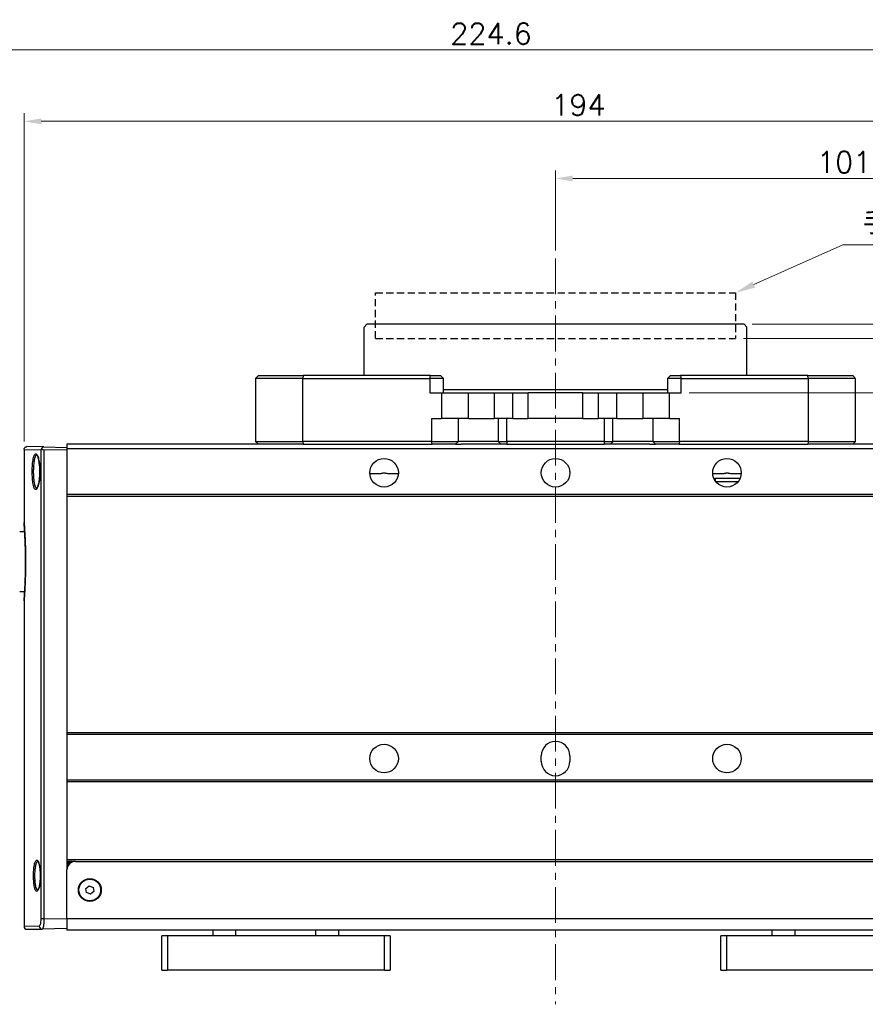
# Model space of a CAD drawing. Header units: inches. Extents: x 0 to 6721, y -3375 to 1330.
# Tile 81 of 196: x 4604 to 4752, y -1020 to -848. Entities that reach past the tile are written whole.
import ezdxf

# ---------------------------------------------------------------- set-up
doc = ezdxf.new("R2010")
doc.units = ezdxf.units.IN
doc.header["$MEASUREMENT"] = 0
doc.linetypes.add('CENTER', pattern=[2, 1.25, -0.25, 0.25, -0.25])
doc.linetypes.add('HIDDEN', pattern=[0.375, 0.25, -0.125])
for name, color, linetype, lineweight in [('AM_5', 3, 'Continuous', 15), ('AM_7', 4, 'CENTER', 15), ('可見 (ISO)', 7, 'Continuous', 25), ('窄部可見 (ISO)', 7, 'Continuous', 25)]:
    doc.layers.add(name, color=color, linetype=linetype, lineweight=lineweight)
doc.styles.get("Standard").update_dxf_attribs({"font": 'arial.ttf'})
doc.styles.add('尺寸標註', font='romans.shx', dxfattribs={"bigfont": 'CHINESET.SHX'})
doc.dimstyles.new('複本(3) CNS2-1$0', dxfattribs={"dimtxt": 3.7, "dimasz": 3, "dimexe": 1.4, "dimexo": 1.4, "dimgap": 1, "dimtad": 1, "dimtoh": 1, "dimdsep": 46, "dimtxsty": '尺寸標註', "dimcen": 0, "dimclrd": 2, "dimclre": 2, "dimclrt": 3, "dimadec": 0, "dimazin": 2, "dimtp": 0.1, "dimtm": 0.1, "dimtfac": 0.71, "dimtmove": 0, "dimatfit": 0, "dimfxl": 0, "dimlwd": 13, "dimlwe": 13, "dimarcsym": 0})

# ---------------------------------------------------------------- blocks, each defined once
blk = doc.blocks.new('*S380')
at = {"layer": 'AM_5', "color": 7}
for p, q in [((10226.38, -457.09), (10210.79, -464.07)), ((10266.01, -457.09), (10226.38, -457.09))]:
    blk.add_line(p, q, dxfattribs=at)
at = {"layer": 'AM_5', "color": 7, "linetype": 'Continuous'}
blk.add_trace([(10210.55, -463.54), (10211.03, -464.6), (10207.59, -465.5)], dxfattribs=at)
at = {"layer": 'AM_5', "color": 2, "insert": (10229.88, -455.34), "char_height": 3.5, "attachment_point": 7}
blk.add_mtext('{\\fPMingLiU|b0|i0|c136|p18;手臂末端連結處}', dxfattribs=at)
blk = doc.blocks.new('*D438')
at = {"layer": 'AM_5', "color": 2, "lineweight": 13}
for p, q in [((4697.96, -888.51), (4697.96, -874.51)), ((4798.96, -922.33), (4798.96, -874.51)), ((4700.96, -875.91), (4795.96, -875.91))]:
    blk.add_line(p, q, dxfattribs=at)
at = {"layer": 'AM_5', "color": 2}
for points in [[(4700.96, -875.41), (4700.96, -876.41), (4697.96, -875.91)], [(4795.96, -875.41), (4795.96, -876.41), (4798.96, -875.91)]]:
    blk.add_solid(points, dxfattribs=at)
at = {"layer": 'Defpoints', "color": 0}
for p in [(4798.96, -875.91), (4697.96, -889.91), (4798.96, -923.73)]:
    blk.add_point(p, dxfattribs=at)
at = {"layer": 'AM_5', "color": 3, "insert": (4748.46, -873.06), "char_height": 3.7, "attachment_point": 5, "style": '尺寸標註'}
blk.add_mtext('101', dxfattribs=at)
blk = doc.blocks.new('*D439')
at = {"layer": 'AM_5', "color": 2, "lineweight": 13}
for p, q in [((4604.96, -921.93), (4604.96, -864.51)), ((4798.96, -922.33), (4798.96, -864.51)), ((4607.96, -865.91), (4795.96, -865.91))]:
    blk.add_line(p, q, dxfattribs=at)
at = {"layer": 'AM_5', "color": 2}
for points in [[(4607.96, -865.41), (4607.96, -866.41), (4604.96, -865.91)], [(4795.96, -865.41), (4795.96, -866.41), (4798.96, -865.91)]]:
    blk.add_solid(points, dxfattribs=at)
at = {"layer": 'Defpoints', "color": 0}
for p in [(4798.96, -865.91), (4604.96, -923.33), (4798.96, -923.73)]:
    blk.add_point(p, dxfattribs=at)
at = {"layer": 'AM_5', "color": 3, "insert": (4701.96, -863.06), "char_height": 3.7, "attachment_point": 5, "style": '尺寸標註'}
blk.add_mtext('194', dxfattribs=at)
blk = doc.blocks.new('*D440')
at = {"layer": 'AM_5', "color": 2, "lineweight": 13}
for p, q in [((4574.39, -933.86), (4574.39, -852.01)), ((4798.96, -922.33), (4798.96, -852.01)), ((4795.96, -853.41), (4577.39, -853.41))]:
    blk.add_line(p, q, dxfattribs=at)
at = {"layer": 'AM_5', "color": 2}
for points in [[(4577.39, -852.91), (4577.39, -853.91), (4574.39, -853.41)], [(4795.96, -852.91), (4795.96, -853.91), (4798.96, -853.41)]]:
    blk.add_solid(points, dxfattribs=at)
at = {"layer": 'Defpoints', "color": 0}
for p in [(4574.39, -853.41), (4798.96, -923.73), (4574.39, -935.26)]:
    blk.add_point(p, dxfattribs=at)
at = {"layer": 'AM_5', "color": 3, "insert": (4686.67, -850.56), "char_height": 3.7, "attachment_point": 5, "style": '尺寸標註'}
blk.add_mtext('224.6', dxfattribs=at)
blk = doc.blocks.new('*D441')
at = {"layer": 'AM_5', "color": 2, "lineweight": 13}
for p, q in [((4721.32, -913.41), (4822.71, -913.41)), ((4821.31, -1011.41), (4821.31, -916.41)), ((4768.28, -1014.41), (4822.71, -1014.41))]:
    blk.add_line(p, q, dxfattribs=at)
at = {"layer": 'AM_5', "color": 2}
for points in [[(4820.81, -916.41), (4821.81, -916.41), (4821.31, -913.41)], [(4820.81, -1011.41), (4821.81, -1011.41), (4821.31, -1014.41)]]:
    blk.add_solid(points, dxfattribs=at)
at = {"layer": 'Defpoints', "color": 0}
for p in [(4719.92, -913.41), (4821.31, -913.41), (4766.88, -1014.41)]:
    blk.add_point(p, dxfattribs=at)
at = {"layer": 'AM_5', "color": 3, "insert": (4818.46, -963.91), "char_height": 3.7, "attachment_point": 5, "rotation": 90, "style": '尺寸標註'}
blk.add_mtext('101', dxfattribs=at)
blk = doc.blocks.new('*D442')
at = {"layer": 'AM_5', "color": 2, "lineweight": 13}
for p, q in [((4821.31, -900.91), (4821.31, -889.8)), ((4821.31, -889.8), (4830.07, -889.8)), ((4730.86, -903.91), (4822.71, -903.91)), ((4821.31, -913.41), (4821.31, -903.91)), ((4721.32, -913.41), (4822.71, -913.41)), ((4821.31, -916.41), (4821.31, -919.41))]:
    blk.add_line(p, q, dxfattribs=at)
at = {"layer": 'AM_5', "color": 2}
for points in [[(4820.81, -900.91), (4821.81, -900.91), (4821.31, -903.91)], [(4820.81, -916.41), (4821.81, -916.41), (4821.31, -913.41)]]:
    blk.add_solid(points, dxfattribs=at)
at = {"layer": 'Defpoints', "color": 0}
for p in [(4729.46, -903.91), (4821.31, -903.91), (4719.92, -913.41)]:
    blk.add_point(p, dxfattribs=at)
at = {"layer": 'AM_5', "color": 3, "insert": (4826.19, -886.95), "char_height": 3.7, "attachment_point": 5, "style": '尺寸標註'}
blk.add_mtext('9.5', dxfattribs=at)
blk = doc.blocks.new('*D443')
at = {"layer": 'AM_5', "color": 2, "lineweight": 13}
for p, q in [((4837.19, -898.41), (4837.19, -889.8)), ((4837.19, -889.8), (4843.65, -889.8)), ((4732.36, -901.41), (4838.59, -901.41)), ((4837.19, -913.41), (4837.19, -901.41)), ((4721.32, -913.41), (4838.59, -913.41)), ((4837.19, -916.41), (4837.19, -919.41))]:
    blk.add_line(p, q, dxfattribs=at)
at = {"layer": 'AM_5', "color": 2}
for points in [[(4836.69, -898.41), (4837.69, -898.41), (4837.19, -901.41)], [(4836.69, -916.41), (4837.69, -916.41), (4837.19, -913.41)]]:
    blk.add_solid(points, dxfattribs=at)
at = {"layer": 'Defpoints', "color": 0}
for p in [(4730.96, -901.41), (4719.92, -913.41), (4837.19, -913.41)]:
    blk.add_point(p, dxfattribs=at)
at = {"layer": 'AM_5', "color": 3, "insert": (4840.92, -886.95), "char_height": 3.7, "attachment_point": 5, "style": '尺寸標註'}
blk.add_mtext('12', dxfattribs=at)

msp = doc.modelspace()

# ---------------------------------------------------------------- linework, layer by layer
at = {"color": 7, "linetype": 'HIDDEN', "ltscale": 5}
for p, q in [((4666.457, -903.905), (4666.457, -895.905)), ((4666.457, -895.905), (4729.457, -895.905)), ((4729.457, -895.905), (4729.457, -903.905)), ((4666.457, -903.905), (4729.457, -903.905))]:
    msp.add_line(p, q, dxfattribs=at)
at = {"layer": 'AM_7', "ltscale": 5}
msp.add_line((4697.957, -889.905), (4697.957, -1020.405), dxfattribs=at)
at = {"layer": '可見 (ISO)'}
for p, q in [((4664.957, -901.405), (4664.457, -901.905)), ((4664.457, -910.405), (4664.457, -901.905)), ((4730.957, -901.405), (4664.957, -901.405)), ((4730.957, -901.405), (4731.457, -901.905)), ((4731.457, -910.405), (4731.457, -901.905)), ((4645.457, -910.905), (4645.957, -910.405)), ((4653.721, -910.905), (4645.457, -910.905)), ((4645.457, -910.905), (4645.457, -921.905)), ((4645.957, -910.405), (4653.807, -910.405)), ((4653.721, -910.905), (4675.989, -910.905)), ((4676.076, -910.405), (4653.807, -910.405)), ((4678.337, -910.905), (4675.989, -910.905)), ((4676.076, -910.405), (4677.837, -910.405)), ((4677.837, -910.405), (4678.337, -910.905)), ((4678.337, -913.405), (4678.337, -910.905)), ((4718.077, -910.405), (4717.577, -910.905)), ((4719.925, -910.905), (4717.577, -910.905)), ((4717.577, -910.905), (4717.577, -913.405)), ((4718.077, -910.405), (4719.838, -910.405)), ((4742.107, -910.405), (4719.838, -910.405)), ((4719.925, -910.905), (4742.194, -910.905)), ((4742.107, -910.405), (4749.957, -910.405)), ((4750.457, -910.905), (4742.194, -910.905)), ((4750.457, -910.905), (4749.957, -910.405)), ((4750.457, -921.905), (4750.457, -910.905)), ((4717.577, -912.905), (4678.337, -912.905)), ((4675.989, -913.405), (4678.013, -913.405)), ((4678.013, -913.405), (4681.964, -913.405)), ((4681.964, -913.405), (4688.383, -913.405)), ((4682.707, -917.905), (4682.707, -913.405)), ((4687.207, -913.405), (4687.207, -917.905)), ((4688.383, -913.405), (4690.513, -913.405)), ((4690.513, -913.405), (4693.179, -913.405)), ((4702.735, -913.405), (4693.179, -913.405)), ((4693.179, -917.905), (4693.179, -913.405)), ((4702.735, -913.405), (4705.402, -913.405)), ((4702.735, -917.905), (4702.735, -913.405)), ((4705.402, -913.405), (4707.531, -913.405)), ((4707.531, -913.405), (4713.95, -913.405)), ((4708.707, -917.905), (4708.707, -913.405)), ((4713.207, -913.405), (4713.207, -917.905)), ((4713.95, -913.405), (4717.902, -913.405)), ((4717.902, -913.405), (4719.925, -913.405)), ((4676.263, -917.905), (4678.013, -917.905)), ((4682.707, -917.905), (4678.013, -917.905)), ((4680.957, -921.905), (4680.957, -917.905)), ((4682.707, -917.905), (4687.207, -917.905)), ((4690.513, -917.905), (4687.207, -917.905)), ((4690.513, -917.905), (4693.179, -917.905)), ((4702.735, -917.905), (4693.179, -917.905)), ((4702.735, -917.905), (4705.402, -917.905)), ((4708.707, -917.905), (4705.402, -917.905)), ((4708.707, -917.905), (4713.207, -917.905)), ((4717.902, -917.905), (4713.207, -917.905)), ((4714.957, -917.905), (4714.957, -921.905)), ((4717.902, -917.905), (4719.652, -917.905)), ((4604.957, -923.333), (4604.957, -936.085)), ((4608.426, -922.885), (4605.466, -922.833)), ((4608.426, -922.885), (4612.457, -922.955)), ((4612.457, -923.456), (4608.426, -923.385)), ((4612.457, -922.405), (4612.457, -923.228)), ((4648.85, -922.405), (4612.457, -922.405)), ((4612.457, -923.228), (4612.457, -931.228)), ((4782.457, -923.228), (4612.457, -923.228)), ((4645.457, -921.905), (4653.721, -921.905)), ((4645.457, -921.905), (4645.957, -922.405)), ((4653.807, -922.405), (4648.85, -922.405)), ((4676.263, -921.905), (4653.721, -921.905)), ((4653.807, -922.405), (4676.349, -922.405)), ((4676.263, -921.905), (4680.957, -921.905)), ((4680.457, -922.405), (4676.349, -922.405)), ((4680.957, -921.905), (4680.457, -922.405)), ((4680.457, -922.405), (4681.452, -922.405)), ((4687.939, -921.905), (4680.957, -921.905)), ((4688.5, -922.405), (4681.452, -922.405)), ((4687.939, -921.905), (4689.429, -921.905)), ((4689.429, -922.405), (4688.5, -922.405)), ((4706.485, -921.905), (4689.429, -921.905)), ((4689.429, -922.405), (4706.485, -922.405)), ((4706.485, -921.905), (4707.976, -921.905)), ((4707.414, -922.405), (4706.485, -922.405)), ((4714.462, -922.405), (4707.414, -922.405)), ((4714.957, -921.905), (4707.976, -921.905)), ((4714.462, -922.405), (4715.457, -922.405)), ((4714.957, -921.905), (4719.652, -921.905)), ((4714.957, -921.905), (4715.457, -922.405)), ((4719.565, -922.405), (4715.457, -922.405)), ((4719.565, -922.405), (4742.107, -922.405)), ((4742.194, -921.905), (4719.652, -921.905)), ((4747.064, -922.405), (4742.107, -922.405)), ((4742.194, -921.905), (4750.457, -921.905)), ((4782.457, -922.405), (4747.064, -922.405)), ((4750.457, -921.905), (4749.957, -922.405)), ((4606.457, -925.642), (4606.457, -925.642)), ((4730.248, -928.405), (4725.957, -928.405)), ((4612.457, -931.228), (4612.457, -931.528)), ((4782.457, -931.228), (4612.457, -931.228)), ((4612.457, -931.528), (4612.457, -972.905)), ((4782.457, -931.528), (4612.457, -931.528)), ((4604.187, -937.705), (4605.064, -937.705)), ((4605.187, -940.687), (4605.187, -945.223)), ((4604.187, -948.205), (4605.064, -948.205)), ((4604.957, -949.826), (4604.957, -1006.778)), ((4612.457, -972.905), (4612.457, -973.205)), ((4782.457, -972.905), (4612.457, -972.905)), ((4612.457, -973.205), (4612.457, -981.205)), ((4782.457, -973.205), (4612.457, -973.205)), ((4695.457, -977.905), (4695.457, -976.905)), ((4700.457, -976.905), (4700.457, -977.905)), ((4612.457, -981.205), (4612.457, -981.505)), ((4782.457, -981.205), (4612.457, -981.205)), ((4612.457, -981.505), (4612.457, -995.105)), ((4782.457, -981.505), (4612.457, -981.505)), ((4612.457, -995.105), (4612.457, -995.355)), ((4782.457, -995.105), (4612.457, -995.105)), ((4612.457, -995.355), (4612.457, -996.905)), ((4613.957, -995.405), (4612.457, -995.405)), ((4613.128, -995.655), (4612.457, -995.655)), ((4613.957, -995.405), (4780.957, -995.405)), ((4612.839, -995.905), (4612.457, -995.905)), ((4612.457, -1005.405), (4612.457, -996.905)), ((4615.761, -1000.125), (4616.351, -999.662)), ((4615.866, -1000.868), (4615.761, -1000.125)), ((4616.563, -1001.149), (4615.866, -1000.868)), ((4616.351, -999.662), (4617.048, -999.942)), ((4617.153, -1000.686), (4616.563, -1001.149)), ((4617.048, -999.942), (4617.153, -1000.686)), ((4612.457, -1005.405), (4612.457, -1007.405)), ((4605.466, -1007.277), (4608.11, -1007.231)), ((4612.457, -1007.155), (4608.11, -1007.231)), ((4782.457, -1007.405), (4612.457, -1007.405)), ((4638.036, -1008.405), (4638.036, -1007.405)), ((4660.036, -1008.405), (4660.036, -1007.405)), ((4735.878, -1008.405), (4735.878, -1007.405)), ((4629.036, -1014.405), (4629.036, -1008.405)), ((4630.036, -1008.405), (4629.036, -1008.405)), ((4668.036, -1008.405), (4630.036, -1008.405)), ((4669.036, -1008.405), (4668.036, -1008.405)), ((4669.036, -1008.405), (4669.036, -1014.405)), ((4726.878, -1014.405), (4726.878, -1008.405)), ((4727.878, -1008.405), (4726.878, -1008.405)), ((4765.878, -1008.405), (4727.878, -1008.405)), ((4629.036, -1014.405), (4630.036, -1014.405)), ((4668.036, -1014.405), (4630.036, -1014.405)), ((4668.036, -1014.405), (4669.036, -1014.405)), ((4726.878, -1014.405), (4727.878, -1014.405)), ((4765.878, -1014.405), (4727.878, -1014.405))]:
    msp.add_line(p, q, dxfattribs=at)
for centre, radius in [((4667.957, -927.405), 2.5), ((4697.957, -927.405), 2.5), ((4727.957, -927.405), 2.5), ((4667.957, -977.405), 2.5), ((4727.957, -977.405), 2.5), ((4616.457, -1000.405), 2), ((4616.457, -1000.405), 1.9)]:
    msp.add_circle(centre, radius, dxfattribs=at)
for centre, radius, start, end in [((4725.957, -928.905), 0.5, 90, 121.13073), ((4697.957, -976.905), 2.5, 0, 180), ((4697.957, -977.905), 2.5, 180, 0), ((4613.957, -996.905), 1.5, 90, 180), ((4605.457, -1006.778), 0.5, 180, 271)]:
    msp.add_arc(centre, radius, start, end, dxfattribs=at)
for centre, major_axis, ratio, start_param, end_param in [((4608.416, -923.384), (0.399, 0.389), 0.7706766, 1.8233868, 2.2417146), ((4608.417, -922.885), (0.355, -0.365), 0.9656926, 4.5964938, 5.5108774)]:
    msp.add_ellipse(centre, major_axis=major_axis, ratio=ratio, start_param=start_param, end_param=end_param, dxfattribs=at)
for points, knots in [([(4604.957, -923.333), (4604.957, -923.28), (4604.966, -923.225), (4604.995, -923.139), (4605.011, -923.105), (4605.059, -923.026), (4605.095, -922.984), (4605.163, -922.928), (4605.191, -922.909), (4605.268, -922.867), (4605.322, -922.849), (4605.391, -922.838), (4605.405, -922.836), (4605.428, -922.834), (4605.436, -922.834), (4605.447, -922.833), (4605.451, -922.833), (4605.456, -922.833), (4605.458, -922.833), (4605.461, -922.833), (4605.462, -922.833), (4605.463, -922.833), (4605.464, -922.833), (4605.465, -922.833), (4605.465, -922.833), (4605.465, -922.833), (4605.465, -922.833), (4605.466, -922.833), (4605.466, -922.833), (4605.466, -922.833), (4605.466, -922.833), (4605.466, -922.833)], [0, 0, 0, 0, 0.016137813, 0.016137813, 0.027269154, 0.027269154, 0.043677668, 0.043677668, 0.053667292, 0.053667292, 0.070102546, 0.070102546, 0.074607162, 0.074607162, 0.076876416, 0.076876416, 0.078013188, 0.078013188, 0.078581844, 0.078581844, 0.078866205, 0.078866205, 0.07900839, 0.07900839, 0.079079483, 0.079079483, 0.079115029, 0.079115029, 0.079132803, 0.079132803, 0.079271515, 0.079271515, 0.079271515, 0.079271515]), ([(4608.426, -922.885), (4608.398, -922.885), (4608.37, -922.886), (4608.314, -922.895), (4608.287, -922.902), (4608.216, -922.927), (4608.177, -922.95), (4608.113, -923.004), (4608.087, -923.036), (4608.047, -923.106), (4608.034, -923.144), (4608.026, -923.183)], [0.000000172, 0.000000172, 0.000000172, 0.000000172, 0.008404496, 0.008404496, 0.017189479, 0.017189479, 0.032439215, 0.032439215, 0.047827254, 0.047827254, 0.064513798, 0.064513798, 0.064513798, 0.064513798]), ([(4607.719, -927.553), (4607.721, -927.473), (4607.723, -927.392), (4607.724, -927.252), (4607.724, -927.191), (4607.723, -926.95), (4607.717, -926.768), (4607.692, -926.277), (4607.663, -925.971), (4607.586, -925.417), (4607.537, -925.163), (4607.427, -924.741), (4607.365, -924.567), (4607.278, -924.394), (4607.25, -924.35), (4607.199, -924.284), (4607.178, -924.271), (4607.178, -924.271)], [0, 0, 0, 0, 0.02413095, 0.02413095, 0.04222324, 0.04222324, 0.09670389, 0.09670389, 0.19284141, 0.19284141, 0.28970252, 0.28970252, 0.38700783, 0.38700783, 0.43322112, 0.43322112, 0.48941282, 0.48941282, 0.48941282, 0.48941282]), ([(4607.178, -930.14), (4607.178, -930.14), (4607.183, -930.137), (4607.216, -930.108), (4607.267, -930.042), (4607.363, -929.841), (4607.412, -929.708), (4607.512, -929.359), (4607.562, -929.126), (4607.645, -928.6), (4607.678, -928.298), (4607.708, -927.843), (4607.715, -927.698), (4607.719, -927.553)], [0.02871808, 0.02871808, 0.02871808, 0.02871808, 0.05653752, 0.05653752, 0.13684565, 0.13684565, 0.21405747, 0.21405747, 0.30733004, 0.30733004, 0.40471667, 0.40471667, 0.44873149, 0.44873149, 0.44873149, 0.44873149]), ([(4605.212, -942.21), (4605.206, -941.491), (4605.192, -940.776), (4605.15, -939.443), (4605.123, -938.811), (4605.067, -937.728), (4605.038, -937.263), (4604.992, -936.561), (4604.974, -936.315), (4604.962, -936.162), (4604.961, -936.139), (4604.959, -936.115), (4604.958, -936.109), (4604.958, -936.103), (4604.958, -936.102), (4604.958, -936.1), (4604.958, -936.1), (4604.958, -936.1), (4604.958, -936.1), (4604.958, -936.099), (4604.958, -936.099), (4604.958, -936.099), (4604.958, -936.099), (4604.958, -936.099), (4604.958, -936.099), (4604.958, -936.098), (4604.958, -936.098), (4604.958, -936.098), (4604.958, -936.098), (4604.958, -936.097), (4604.957, -936.097), (4604.957, -936.096), (4604.957, -936.095), (4604.957, -936.091), (4604.957, -936.088), (4604.957, -936.085)], [0, 0, 0, 0, 0.2169959, 0.2169959, 0.4394858, 0.4394858, 0.6626792, 0.6626792, 0.885755, 0.885755, 0.9423448, 0.9423448, 0.9707563, 0.9707563, 0.9849534, 0.9849534, 0.9920395, 0.9920395, 0.9955758, 0.9955758, 0.9973426, 0.9973426, 0.9982333, 0.9982333, 0.9987135, 0.9987135, 0.9988091, 0.9988091, 0.9989158, 0.9989158, 0.9990435, 0.9990435, 0.9993236, 0.9993236, 1.0001848, 1.0001848, 1.0001848, 1.0001848]), ([(4605.064, -937.705), (4605.037, -937.231), (4605.011, -936.845), (4604.973, -936.303), (4604.961, -936.143), (4604.958, -936.105), (4604.958, -936.103), (4604.958, -936.101), (4604.958, -936.1), (4604.958, -936.1), (4604.958, -936.1), (4604.958, -936.1)], [0.67000921, 0.67000921, 0.67000921, 0.67000921, 0.89133077, 0.89133077, 1.11443324, 1.11443324, 1.1310439, 1.1310439, 1.14350158, 1.14350158, 1.14421334, 1.14421334, 1.14421334, 1.14421334]), ([(4604.958, -949.811), (4604.958, -949.811), (4604.958, -949.811), (4604.958, -949.811), (4604.958, -949.81), (4604.958, -949.803), (4604.959, -949.794), (4604.963, -949.737), (4604.97, -949.651), (4604.994, -949.311), (4605.018, -948.971), (4605.071, -948.102), (4605.101, -947.564), (4605.154, -946.358), (4605.178, -945.674), (4605.209, -944.253), (4605.217, -943.497), (4605.215, -942.573), (4605.214, -942.391), (4605.212, -942.21)], [0.0319797, 0.0319797, 0.0319797, 0.0319797, 0.0365039, 0.0365039, 0.0511416, 0.0511416, 0.0950739, 0.0950739, 0.2273964, 0.2273964, 0.4533657, 0.4533657, 0.676193, 0.676193, 0.8995433, 0.8995433, 1.1222594, 1.1222594, 1.1768966, 1.1768966, 1.1768966, 1.1768966]), ([(4604.957, -949.826), (4604.957, -949.824), (4604.957, -949.821), (4604.957, -949.818), (4604.957, -949.817), (4604.957, -949.816), (4604.957, -949.815), (4604.957, -949.814), (4604.957, -949.814), (4604.958, -949.814), (4604.958, -949.813), (4604.958, -949.813), (4604.958, -949.813), (4604.958, -949.812), (4604.958, -949.812), (4604.958, -949.812), (4604.958, -949.812), (4604.958, -949.812), (4604.958, -949.812), (4604.958, -949.811), (4604.958, -949.811), (4604.958, -949.81), (4604.958, -949.807), (4604.959, -949.794), (4604.96, -949.774), (4604.969, -949.654), (4604.983, -949.47), (4605.019, -948.948), (4605.041, -948.609), (4605.064, -948.205)], [0.00003644, 0.00003644, 0.00003644, 0.00003644, 0.00075013, 0.00075013, 0.00103171, 0.00103171, 0.00119772, 0.00119772, 0.00130267, 0.00130267, 0.00145615, 0.00145615, 0.00160687, 0.00160687, 0.00187996, 0.00187996, 0.0026703, 0.0026703, 0.00503953, 0.00503953, 0.01214687, 0.01214687, 0.03347122, 0.03347122, 0.09750366, 0.09750366, 0.291272, 0.291272, 0.47898794, 0.47898794, 0.47898794, 0.47898794]), ([(4607.789, -997.055), (4607.766, -996.789), (4607.733, -996.535), (4607.651, -996.096), (4607.602, -995.903), (4607.499, -995.601), (4607.442, -995.487), (4607.371, -995.391), (4607.35, -995.376), (4607.35, -995.376)], [0, 0, 0, 0, 0.08461836, 0.08461836, 0.16811804, 0.16811804, 0.25177621, 0.25177621, 0.3032781, 0.3032781, 0.3032781, 0.3032781]), ([(4607.35, -1000.434), (4607.35, -1000.434), (4607.368, -1000.423), (4607.422, -1000.353), (4607.463, -1000.282), (4607.546, -1000.081), (4607.591, -999.941), (4607.677, -999.592), (4607.717, -999.371), (4607.781, -998.886), (4607.804, -998.614), (4607.821, -998.202), (4607.824, -998.064), (4607.825, -997.891), (4607.825, -997.854), (4607.823, -997.709), (4607.821, -997.6), (4607.811, -997.344), (4607.801, -997.197), (4607.789, -997.055)], [0.02894924, 0.02894924, 0.02894924, 0.02894924, 0.07664632, 0.07664632, 0.1390473, 0.1390473, 0.21029687, 0.21029687, 0.29212352, 0.29212352, 0.37621306, 0.37621306, 0.41748642, 0.41748642, 0.42837609, 0.42837609, 0.46110368, 0.46110368, 0.50630741, 0.50630741, 0.50630741, 0.50630741])]:
    msp.add_open_spline(points, degree=3, knots=knots, dxfattribs=at)
for points in [[(4607.182, -924.274), (4607.182, -924.274), (4607.182, -924.274), (4607.182, -924.274)], [(4604.957, -936.085), (4604.957, -936.085), (4604.957, -936.085), (4604.957, -936.085)]]:
    msp.add_open_spline(points, degree=3, dxfattribs=at)
for points, weights, knots in [([(4667.147, -927.609), (4666.965, -927.609), (4666.27, -927.609), (4665.465, -927.609)], [9.25070951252, 7.90918394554, 5.05544864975, 3.55660042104], [-0.22188965, -0.22188965, -0.22188965, -0.14052919, -0.06362199, -0.06362199, -0.06362199]), ([(4668.768, -927.609), (4668.535, -927.566), (4668.175, -927.5), (4668.017, -927.472), (4667.951, -927.466), (4667.869, -927.477), (4667.646, -927.517), (4667.272, -927.586), (4667.147, -927.609)], [4.78650374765, 6.54236834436, 15.0889633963, 32.661362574, 43.635390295, 27.5423041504, 11.2983427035, 5.59549803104, 4.78650374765], [-0.94151312, -0.94151312, -0.94151312, -0.91843596, -0.82323463, -0.60722467, -0.29126163, -0.10097293, -0.03487468, -0.02424214, -0.02424214, -0.02424214]), ([(4670.449, -927.609), (4669.412, -927.609), (4668.862, -927.609), (4668.768, -927.609)], [3.55660042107, 5.75703150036, 8.50275653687, 9.25070951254], [-2.11968363, -2.11968363, -2.11968363, -2.00677761, -1.96141597, -1.96141597, -1.96141597]), ([(4727.147, -927.609), (4726.965, -927.609), (4726.27, -927.609), (4725.465, -927.609)], [9.25070951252, 7.90918394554, 5.05544864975, 3.55660042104], [-0.22188965, -0.22188965, -0.22188965, -0.14052919, -0.06362199, -0.06362199, -0.06362199]), ([(4728.768, -927.609), (4728.535, -927.566), (4728.175, -927.5), (4728.017, -927.472), (4727.951, -927.466), (4727.869, -927.477), (4727.646, -927.517), (4727.272, -927.586), (4727.147, -927.609)], [4.78650374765, 6.54236834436, 15.0889633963, 32.661362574, 43.635390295, 27.5423041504, 11.2983427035, 5.59549803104, 4.78650374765], [-0.94151312, -0.94151312, -0.94151312, -0.91843596, -0.82323463, -0.60722467, -0.29126163, -0.10097293, -0.03487468, -0.02424214, -0.02424214, -0.02424214]), ([(4730.449, -927.609), (4729.412, -927.609), (4728.862, -927.609), (4728.768, -927.609)], [3.55660042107, 5.75703150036, 8.50275653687, 9.25070951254], [-2.11968363, -2.11968363, -2.11968363, -2.00677761, -1.96141597, -1.96141597, -1.96141597])]:
    msp.add_rational_spline(points, weights, degree=2, knots=knots, dxfattribs=at)
at = {"layer": '窄部可見 (ISO)'}
for p, q in [((4653.807, -910.405), (4653.721, -910.905)), ((4653.721, -921.905), (4653.721, -910.905)), ((4675.989, -910.905), (4676.076, -910.405)), ((4675.989, -910.905), (4675.989, -913.405)), ((4719.838, -910.405), (4719.925, -910.905)), ((4719.925, -913.405), (4719.925, -910.905)), ((4742.194, -910.905), (4742.107, -910.405)), ((4742.194, -910.905), (4742.194, -921.905)), ((4678.013, -913.405), (4678.013, -917.905)), ((4690.513, -917.905), (4690.513, -913.405)), ((4705.402, -913.405), (4705.402, -917.905)), ((4717.902, -917.905), (4717.902, -913.405)), ((4676.263, -917.905), (4676.263, -921.905)), ((4687.939, -917.905), (4687.939, -921.905)), ((4689.429, -921.905), (4689.429, -917.905)), ((4706.485, -917.905), (4706.485, -921.905)), ((4707.976, -921.905), (4707.976, -917.905)), ((4719.652, -921.905), (4719.652, -917.905)), ((4604.957, -923.333), (4607.933, -923.385)), ((4607.933, -1005.476), (4607.933, -923.385)), ((4608.426, -923.385), (4608.426, -1005.476)), ((4653.721, -921.905), (4653.807, -922.405)), ((4676.349, -922.405), (4676.263, -921.905)), ((4687.939, -921.905), (4688.311, -922.405)), ((4689.429, -921.905), (4689.429, -922.405)), ((4706.485, -921.905), (4706.485, -922.405)), ((4707.976, -921.905), (4707.603, -922.405)), ((4719.652, -921.905), (4719.565, -922.405)), ((4742.194, -921.905), (4742.107, -922.405)), ((4725.957, -928.905), (4725.957, -928.405)), ((4725.957, -928.905), (4729.957, -928.905)), ((4608.426, -1005.476), (4607.933, -1005.476)), ((4608.426, -1005.476), (4612.457, -1005.406)), ((4612.457, -1005.405), (4782.457, -1005.405)), ((4607.616, -1006.731), (4604.957, -1006.778)), ((4642.036, -1008.405), (4642.036, -1007.405)), ((4656.036, -1008.405), (4656.036, -1007.405)), ((4739.878, -1008.405), (4739.878, -1007.405)), ((4630.036, -1008.405), (4630.036, -1014.405)), ((4668.036, -1014.405), (4668.036, -1008.405)), ((4727.878, -1008.405), (4727.878, -1014.405))]:
    msp.add_line(p, q, dxfattribs=at)
for centre, major_axis, ratio, start_param, end_param in [((4606.582, -926.852), (-0.2, 0.004), 0.1127027, 0.1780473, 1.5381684), ((4607.111, -927.206), (0, -2.878), 0.1874308, 4.5971593, 4.7123591), ((4607.919, -927.558), (-0.2, 0.006), 0.1125682, 0, 0.2481995), ((4605.412, -942.209), (-0.2, -0.002), 0.1085394, 6.2079568, 6.2831853), ((4607.988, -997.037), (-0.199, -0.017), 0.3172986, 6.0195731, 6.2831856), ((4606.83, -998.774), (-0.2, -0.013), 0.3178184, 4.7266433, 6.0808432), ((4608.101, -1006.731), (0.009, -0.5), 0.9709376, 4.6954428, 6.2831853)]:
    msp.add_ellipse(centre, major_axis=major_axis, ratio=ratio, start_param=start_param, end_param=end_param, dxfattribs=at)
for points, knots in [([(4606.385, -926.852), (4606.389, -926.644), (4606.397, -926.442), (4606.42, -926.049), (4606.435, -925.857), (4606.472, -925.496), (4606.494, -925.328), (4606.544, -925.015), (4606.573, -924.87), (4606.665, -924.492), (4606.739, -924.302), (4606.859, -924.137), (4606.901, -924.101), (4606.987, -924.068), (4607.031, -924.071), (4607.119, -924.117), (4607.163, -924.159), (4607.251, -924.282), (4607.293, -924.361), (4607.376, -924.556), (4607.417, -924.672), (4607.491, -924.932), (4607.526, -925.077), (4607.589, -925.398), (4607.617, -925.57), (4607.664, -925.933), (4607.684, -926.127), (4607.713, -926.525), (4607.722, -926.728), (4607.732, -927.14), (4607.731, -927.351), (4607.725, -927.558)], [0.000025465, 0.000025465, 0.000025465, 0.000025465, 0.000653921, 0.000653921, 0.001282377, 0.001282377, 0.001910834, 0.001910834, 0.00253929, 0.00253929, 0.003796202, 0.003796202, 0.004424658, 0.004424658, 0.005053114, 0.005053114, 0.00568157, 0.00568157, 0.006310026, 0.006310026, 0.006938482, 0.006938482, 0.007566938, 0.007566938, 0.008195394, 0.008195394, 0.00882385, 0.00882385, 0.009452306, 0.009452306, 0.010080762, 0.010080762, 0.010080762, 0.010080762]), ([(4607.182, -924.274), (4607.166, -924.274), (4607.149, -924.278), (4607.133, -924.283), (4607.09, -924.299), (4607.048, -924.333), (4607.008, -924.384), (4606.999, -924.395), (4606.991, -924.407), (4606.983, -924.419), (4606.945, -924.476), (4606.909, -924.551), (4606.875, -924.64), (4606.845, -924.717), (4606.818, -924.804), (4606.793, -924.901), (4606.788, -924.918), (4606.784, -924.934), (4606.78, -924.952), (4606.754, -925.057), (4606.73, -925.175), (4606.708, -925.301), (4606.706, -925.316), (4606.703, -925.332), (4606.701, -925.348), (4606.679, -925.481), (4606.66, -925.623), (4606.643, -925.774), (4606.642, -925.786), (4606.641, -925.798), (4606.64, -925.81), (4606.623, -925.968), (4606.609, -926.136), (4606.598, -926.307), (4606.598, -926.314), (4606.598, -926.32), (4606.597, -926.327), (4606.586, -926.504), (4606.579, -926.687), (4606.575, -926.875)], [0.0142691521, 0.0142691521, 0.0142691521, 0.0142691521, 0.0144901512, 0.0144901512, 0.0144901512, 0.0150716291, 0.0150716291, 0.0150716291, 0.0151946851, 0.0151946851, 0.0151946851, 0.0157548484, 0.0157548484, 0.0157548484, 0.0162336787, 0.0162336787, 0.0162336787, 0.0163150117, 0.0163150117, 0.0163150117, 0.0168144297, 0.0168144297, 0.0168144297, 0.016875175, 0.016875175, 0.016875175, 0.0173947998, 0.0173947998, 0.0173947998, 0.0174353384, 0.0174353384, 0.0174353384, 0.0179750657, 0.0179750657, 0.0179750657, 0.0179955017, 0.0179955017, 0.0179955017, 0.018555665, 0.018555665, 0.018555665, 0.018555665]), ([(4607.725, -927.558), (4607.722, -927.662), (4607.718, -927.765), (4607.712, -927.867), (4607.709, -927.918), (4607.706, -927.968), (4607.703, -928.019), (4607.7, -928.069), (4607.696, -928.118), (4607.692, -928.167), (4607.676, -928.363), (4607.656, -928.552), (4607.631, -928.732), (4607.606, -928.912), (4607.577, -929.082), (4607.544, -929.237), (4607.512, -929.393), (4607.476, -929.535), (4607.438, -929.662), (4607.4, -929.789), (4607.36, -929.899), (4607.318, -929.991), (4607.276, -930.084), (4607.232, -930.16), (4607.188, -930.215), (4607.145, -930.271), (4607.101, -930.308), (4607.057, -930.325), (4607.012, -930.343), (4606.968, -930.34), (4606.926, -930.319), (4606.884, -930.297), (4606.842, -930.256), (4606.803, -930.195), (4606.763, -930.134), (4606.725, -930.054), (4606.69, -929.957), (4606.654, -929.86), (4606.621, -929.745), (4606.591, -929.613), (4606.56, -929.481), (4606.533, -929.335), (4606.509, -929.176), (4606.485, -929.017), (4606.464, -928.841), (4606.446, -928.658), (4606.429, -928.475), (4606.415, -928.284), (4606.404, -928.086), (4606.394, -927.887), (4606.387, -927.68), (4606.384, -927.474), (4606.38, -927.268), (4606.381, -927.06), (4606.385, -926.852)], [0.010080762, 0.010080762, 0.010080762, 0.010080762, 0.010394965, 0.010394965, 0.010394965, 0.010552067, 0.010552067, 0.010552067, 0.010709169, 0.010709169, 0.010709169, 0.011336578, 0.011336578, 0.011336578, 0.011964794, 0.011964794, 0.011964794, 0.012593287, 0.012593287, 0.012593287, 0.01322202, 0.01322202, 0.01322202, 0.013850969, 0.013850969, 0.013850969, 0.014479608, 0.014479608, 0.014479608, 0.015108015, 0.015108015, 0.015108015, 0.015736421, 0.015736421, 0.015736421, 0.016364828, 0.016364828, 0.016364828, 0.016993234, 0.016993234, 0.016993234, 0.017621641, 0.017621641, 0.017621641, 0.018250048, 0.018250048, 0.018250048, 0.018878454, 0.018878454, 0.018878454, 0.019506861, 0.019506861, 0.019506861, 0.020135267, 0.020135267, 0.020135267, 0.020135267]), ([(4606.571, -927.205), (4606.571, -927.289), (4606.572, -927.372), (4606.573, -927.456), (4606.575, -927.558), (4606.578, -927.661), (4606.582, -927.763), (4606.585, -927.852), (4606.589, -927.941), (4606.594, -928.028), (4606.599, -928.121), (4606.605, -928.212), (4606.612, -928.301), (4606.619, -928.391), (4606.627, -928.478), (4606.636, -928.564), (4606.644, -928.644), (4606.653, -928.722), (4606.662, -928.798), (4606.674, -928.885), (4606.686, -928.969), (4606.698, -929.049), (4606.709, -929.113), (4606.72, -929.175), (4606.731, -929.234), (4606.746, -929.313), (4606.762, -929.388), (4606.78, -929.458), (4606.792, -929.507), (4606.804, -929.554), (4606.817, -929.597), (4606.837, -929.665), (4606.857, -929.726), (4606.878, -929.781), (4606.891, -929.813), (4606.904, -929.844), (4606.917, -929.872), (4606.941, -929.923), (4606.966, -929.967), (4606.991, -930.004), (4607.004, -930.022), (4607.017, -930.039), (4607.03, -930.053), (4607.058, -930.084), (4607.086, -930.106), (4607.114, -930.12), (4607.126, -930.126), (4607.139, -930.13), (4607.151, -930.133), (4607.161, -930.135), (4607.172, -930.137), (4607.182, -930.137)], [0.0003056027, 0.0003056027, 0.0003056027, 0.0003056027, 0.0005561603, 0.0005561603, 0.0005561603, 0.0008656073, 0.0008656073, 0.0008656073, 0.0011360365, 0.0011360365, 0.0011360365, 0.0014256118, 0.0014256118, 0.0014256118, 0.0017158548, 0.0017158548, 0.0017158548, 0.0019856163, 0.0019856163, 0.0019856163, 0.0022959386, 0.0022959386, 0.0022959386, 0.0025456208, 0.0025456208, 0.0025456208, 0.0028764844, 0.0028764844, 0.0028764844, 0.0031056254, 0.0031056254, 0.0031056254, 0.0034575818, 0.0034575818, 0.0034575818, 0.0036656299, 0.0036656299, 0.0036656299, 0.0040389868, 0.0040389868, 0.0040389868, 0.0042256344, 0.0042256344, 0.0042256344, 0.0046202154, 0.0046202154, 0.0046202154, 0.0047856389, 0.0047856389, 0.0047856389, 0.0049257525, 0.0049257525, 0.0049257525, 0.0049257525]), ([(4604.957, -936.085), (4604.957, -936.085), (4604.958, -936.093), (4604.959, -936.111), (4604.962, -936.15), (4604.968, -936.232), (4604.977, -936.358), (4604.982, -936.421), (4604.987, -936.495), (4604.993, -936.579), (4604.999, -936.663), (4605.005, -936.757), (4605.012, -936.861), (4605.026, -937.067), (4605.042, -937.312), (4605.058, -937.595), (4605.075, -937.879), (4605.092, -938.193), (4605.109, -938.536), (4605.117, -938.707), (4605.125, -938.886), (4605.133, -939.072), (4605.141, -939.258), (4605.149, -939.452), (4605.156, -939.649), (4605.17, -940.044), (4605.183, -940.456), (4605.192, -940.884), (4605.202, -941.312), (4605.209, -941.76), (4605.213, -942.209)], [0.054482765, 0.054482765, 0.054482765, 0.054482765, 0.055078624, 0.055078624, 0.055078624, 0.056422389, 0.056422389, 0.056422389, 0.057094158, 0.057094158, 0.057094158, 0.057765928, 0.057765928, 0.057765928, 0.059109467, 0.059109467, 0.059109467, 0.060453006, 0.060453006, 0.060453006, 0.061124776, 0.061124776, 0.061124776, 0.061796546, 0.061796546, 0.061796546, 0.063140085, 0.063140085, 0.063140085, 0.064483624, 0.064483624, 0.064483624, 0.064483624]), ([(4605.213, -942.209), (4605.217, -942.657), (4605.217, -943.114), (4605.214, -943.561), (4605.211, -944.008), (4605.205, -944.448), (4605.196, -944.88), (4605.191, -945.096), (4605.186, -945.311), (4605.18, -945.52), (4605.174, -945.73), (4605.167, -945.933), (4605.161, -946.132), (4605.147, -946.528), (4605.131, -946.904), (4605.114, -947.258), (4605.098, -947.612), (4605.081, -947.932), (4605.064, -948.219), (4605.056, -948.363), (4605.047, -948.499), (4605.04, -948.626), (4605.032, -948.754), (4605.024, -948.873), (4605.017, -948.981), (4605.003, -949.197), (4604.99, -949.373), (4604.98, -949.508), (4604.971, -949.644), (4604.964, -949.738), (4604.96, -949.786), (4604.958, -949.813), (4604.957, -949.827), (4604.957, -949.827)], [0.021489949, 0.021489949, 0.021489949, 0.021489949, 0.02283203, 0.02283203, 0.02283203, 0.024174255, 0.024174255, 0.024174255, 0.024845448, 0.024845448, 0.024845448, 0.025516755, 0.025516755, 0.025516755, 0.026859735, 0.026859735, 0.026859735, 0.028203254, 0.028203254, 0.028203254, 0.028875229, 0.028875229, 0.028875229, 0.029547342, 0.029547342, 0.029547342, 0.030891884, 0.030891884, 0.030891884, 0.032236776, 0.032236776, 0.032236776, 0.032982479, 0.032982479, 0.032982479, 0.032982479]), ([(4606.634, -998.774), (4606.622, -998.602), (4606.615, -998.427), (4606.61, -998.247), (4606.606, -998.068), (4606.605, -997.885), (4606.607, -997.706), (4606.61, -997.526), (4606.616, -997.349), (4606.625, -997.175), (4606.635, -997.001), (4606.648, -996.831), (4606.664, -996.671), (4606.695, -996.351), (4606.741, -996.063), (4606.796, -995.832), (4606.823, -995.717), (4606.854, -995.614), (4606.886, -995.527), (4606.919, -995.44), (4606.953, -995.369), (4606.989, -995.314), (4607.025, -995.26), (4607.063, -995.221), (4607.102, -995.2), (4607.14, -995.179), (4607.18, -995.175), (4607.22, -995.187), (4607.26, -995.2), (4607.3, -995.231), (4607.34, -995.277), (4607.379, -995.323), (4607.418, -995.386), (4607.456, -995.466), (4607.494, -995.545), (4607.53, -995.638), (4607.565, -995.746), (4607.599, -995.854), (4607.631, -995.977), (4607.66, -996.111), (4607.69, -996.246), (4607.716, -996.39), (4607.738, -996.545), (4607.761, -996.7), (4607.78, -996.866), (4607.795, -997.037)], [0.0168827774, 0.0168827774, 0.0168827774, 0.0168827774, 0.0174255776, 0.0174255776, 0.0174255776, 0.0179687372, 0.0179687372, 0.0179687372, 0.0185147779, 0.0185147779, 0.0185147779, 0.0190609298, 0.0190609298, 0.0190609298, 0.0201538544, 0.0201538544, 0.0201538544, 0.0207006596, 0.0207006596, 0.0207006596, 0.0212476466, 0.0212476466, 0.0212476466, 0.0217947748, 0.0217947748, 0.0217947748, 0.0223419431, 0.0223419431, 0.0223419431, 0.0228890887, 0.0228890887, 0.0228890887, 0.0234361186, 0.0234361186, 0.0234361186, 0.0239829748, 0.0239829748, 0.0239829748, 0.0245296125, 0.0245296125, 0.0245296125, 0.0250760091, 0.0250760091, 0.0250760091, 0.0256222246, 0.0256222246, 0.0256222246, 0.0256222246]), ([(4607.355, -995.38), (4607.326, -995.382), (4607.298, -995.392), (4607.235, -995.433), (4607.201, -995.469), (4607.137, -995.564), (4607.107, -995.623), (4607.048, -995.766), (4607.021, -995.85), (4606.97, -996.036), (4606.947, -996.139), (4606.905, -996.366), (4606.886, -996.488), (4606.853, -996.745), (4606.84, -996.88), (4606.807, -997.305), (4606.795, -997.602), (4606.795, -997.905)], [0.0118809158, 0.0118809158, 0.0118809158, 0.0118809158, 0.0122546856, 0.0122546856, 0.0127079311, 0.0127079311, 0.0131611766, 0.0131611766, 0.0136144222, 0.0136144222, 0.0140676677, 0.0140676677, 0.0145209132, 0.0145209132, 0.0149741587, 0.0149741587, 0.0158806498, 0.0158806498, 0.0158806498, 0.0158806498]), ([(4607.795, -997.037), (4607.809, -997.209), (4607.82, -997.388), (4607.831, -997.746), (4607.833, -997.926), (4607.826, -998.287), (4607.818, -998.467), (4607.793, -998.813), (4607.776, -998.982), (4607.734, -999.303), (4607.71, -999.453), (4607.655, -999.733), (4607.624, -999.864), (4607.557, -1000.094), (4607.522, -1000.195), (4607.448, -1000.368), (4607.409, -1000.44), (4607.292, -1000.604), (4607.21, -1000.649), (4607.093, -1000.612), (4607.055, -1000.582), (4606.981, -1000.49), (4606.946, -1000.428), (4606.879, -1000.271), (4606.847, -1000.176), (4606.789, -999.959), (4606.763, -999.838), (4606.715, -999.568), (4606.694, -999.42), (4606.659, -999.11), (4606.645, -998.946), (4606.634, -998.774)], [0.0081372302, 0.0081372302, 0.0081372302, 0.0081372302, 0.0086838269, 0.0086838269, 0.0092304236, 0.0092304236, 0.0097770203, 0.0097770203, 0.010323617, 0.010323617, 0.0108702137, 0.0108702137, 0.0114168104, 0.0114168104, 0.0119634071, 0.0119634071, 0.0125100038, 0.0125100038, 0.0136031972, 0.0136031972, 0.0141497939, 0.0141497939, 0.0146963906, 0.0146963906, 0.0152429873, 0.0152429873, 0.015789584, 0.015789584, 0.0163361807, 0.0163361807, 0.0168827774, 0.0168827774, 0.0168827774, 0.0168827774]), ([(4606.795, -997.905), (4606.795, -998.042), (4606.798, -998.18), (4606.807, -998.449), (4606.814, -998.581), (4606.823, -998.71)], [0.01588064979, 0.01588064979, 0.01588064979, 0.01588064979, 0.01628933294, 0.01628933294, 0.01669801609, 0.01669801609, 0.01669801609, 0.01669801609]), ([(4606.823, -998.71), (4606.843, -998.998), (4606.874, -999.261), (4606.955, -999.728), (4607.004, -999.922), (4607.119, -1000.227), (4607.182, -1000.331), (4607.284, -1000.414), (4607.319, -1000.429), (4607.354, -1000.431), (4607.355, -1000.431), (4607.355, -1000.431)], [0.0005558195, 0.0005558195, 0.0005558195, 0.0005558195, 0.0014623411, 0.0014623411, 0.0023688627, 0.0023688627, 0.0032753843, 0.0032753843, 0.0037286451, 0.0037286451, 0.0037340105, 0.0037340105, 0.0037340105, 0.0037340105]), ([(4607.616, -1006.731), (4607.656, -1006.731), (4607.696, -1006.698), (4607.734, -1006.636), (4607.771, -1006.575), (4607.807, -1006.483), (4607.837, -1006.368), (4607.852, -1006.31), (4607.865, -1006.246), (4607.877, -1006.177), (4607.889, -1006.109), (4607.899, -1006.037), (4607.908, -1005.962), (4607.924, -1005.809), (4607.933, -1005.644), (4607.933, -1005.476)], [0, 0, 0, 0, 0.0005001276, 0.0005001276, 0.0005001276, 0.0010002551, 0.0010002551, 0.0010002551, 0.0012519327, 0.0012519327, 0.0012519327, 0.0015003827, 0.0015003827, 0.0015003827, 0.0020005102, 0.0020005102, 0.0020005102, 0.0020005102]), ([(4608.426, -1005.476), (4608.426, -1005.592), (4608.425, -1005.707), (4608.421, -1005.82), (4608.417, -1005.932), (4608.411, -1006.044), (4608.403, -1006.15), (4608.396, -1006.257), (4608.386, -1006.357), (4608.374, -1006.453), (4608.362, -1006.548), (4608.349, -1006.638), (4608.334, -1006.719), (4608.305, -1006.88), (4608.269, -1007.01), (4608.231, -1007.097), (4608.193, -1007.184), (4608.151, -1007.231), (4608.11, -1007.231)], [0, 0, 0, 0, 0.000344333, 0.000344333, 0.000344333, 0.0006886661, 0.0006886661, 0.0006886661, 0.0010329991, 0.0010329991, 0.0010329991, 0.0013773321, 0.0013773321, 0.0013773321, 0.0020659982, 0.0020659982, 0.0020659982, 0.0027546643, 0.0027546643, 0.0027546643, 0.0027546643])]:
    msp.add_open_spline(points, degree=3, knots=knots, dxfattribs=at)

# ---------------------------------------------------------------- block references
at = {"layer": 'AM_5', "color": 7}
msp.add_blockref('*S380', (-5478.137, -430.405), dxfattribs=at)

# ---------------------------------------------------------------- dimensions: what is measured, and where the dimension line sits
at = {"layer": 'AM_5'}
dim = msp.add_linear_dim(base=(4574.387, -853.405), p1=(4798.957, -923.735), p2=(4574.387, -935.255), dimstyle='複本(3) CNS2-1$0', override={"dimdec": 1}, dxfattribs=at)
dim.commit()
dim.dimension.update_dxf_attribs({"geometry": '*D440', "text_midpoint": (4686.672, -850.555)})
for base, p1, picture, middle in [((4798.957, -865.905), (4604.957, -923.333), '*D439', (4701.957, -863.055)), ((4798.957, -875.905), (4697.957, -889.905), '*D438', (4748.457, -873.055))]:
    dim = msp.add_linear_dim(base=base, p1=p1, p2=(4798.957, -923.735), dimstyle='複本(3) CNS2-1$0', dxfattribs=at)
    dim.commit()
    dim.dimension.update_dxf_attribs({"geometry": picture, "text_midpoint": middle})
for base, p1, p2, picture, middle in [((4821.314, -903.905), (4719.925, -913.405), (4729.457, -903.905), '*D442', (4826.19, -889.795)), ((4837.186, -913.405), (4730.957, -901.405), (4719.925, -913.405), '*D443', (4840.917, -889.795))]:
    dim = msp.add_linear_dim(base=base, p1=p1, p2=p2, angle=90, dimstyle='複本(3) CNS2-1$0', override={"dimtix": 1}, dxfattribs=at)
    dim.commit()
    dim.dimension.update_dxf_attribs({"geometry": picture, "text_midpoint": middle, "dimtype": 160})
dim = msp.add_linear_dim(base=(4821.314, -913.405), p1=(4766.878, -1014.405), p2=(4719.925, -913.405), angle=90, dimstyle='複本(3) CNS2-1$0', override={"dimtix": 1}, dxfattribs=at)
dim.commit()
dim.dimension.update_dxf_attribs({"geometry": '*D441', "text_midpoint": (4818.464, -963.905)})

doc.saveas('drawing.dxf')
